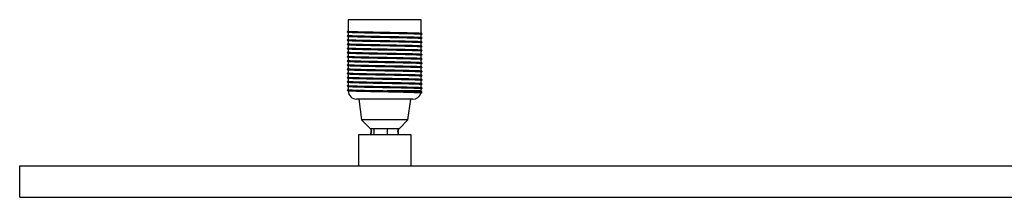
# Paper-space layout '_Normal a' of a CAD drawing. Header units: millimetres. Extents: x -650 to 350, y -8 to 78.
# Tile 1 of 3: x -650 to -178, y -8 to 78. Entities that reach past the tile are written whole.
import ezdxf

# ---------------------------------------------------------------- set-up
doc = ezdxf.new("R2010")
doc.units = ezdxf.units.MM

psp = doc.layouts.new('_Normal a')

# ---------------------------------------------------------------- linework, layer by layer
at = {"color": 7, "linetype": 'Continuous', "lineweight": 25}
for p, q in [((-492.5, 77.5), (-492.5, 72.02)), ((-457.5, 77.5), (-492.5, 77.5)), ((-457.5, 71.02), (-457.5, 77.5)), ((-492.99, 71.75), (-492.9, 71.7)), ((-492.5, 71.44), (-492.5, 70.02)), ((-457.01, 70.77), (-457.1, 70.82)), ((-492.99, 69.75), (-492.9, 69.7)), ((-492.99, 67.75), (-492.9, 67.7)), ((-492.5, 69.44), (-492.5, 68.02)), ((-492.5, 67.44), (-492.5, 66.02)), ((-457.5, 69.02), (-457.5, 70.44)), ((-457.5, 67.02), (-457.5, 68.44)), ((-457.5, 65.02), (-457.5, 66.44)), ((-457.01, 68.77), (-457.1, 68.82)), ((-457.01, 66.77), (-457.1, 66.82)), ((-457.02, 70.75), (-457.01, 70.75)), ((-457.02, 68.75), (-457.01, 68.75)), ((-457.02, 66.75), (-457.01, 66.75)), ((-492.99, 65.75), (-492.9, 65.7)), ((-492.99, 63.75), (-492.9, 63.7)), ((-492.99, 61.75), (-492.9, 61.7)), ((-492.5, 65.44), (-492.5, 64.02)), ((-492.5, 63.44), (-492.5, 62.02)), ((-492.5, 61.44), (-492.5, 60.02)), ((-457.5, 63.02), (-457.5, 64.44)), ((-457.5, 61.02), (-457.5, 62.44)), ((-457.01, 64.77), (-457.1, 64.82)), ((-457.01, 62.77), (-457.1, 62.82)), ((-457.02, 64.75), (-457.01, 64.75)), ((-457.02, 62.75), (-457.01, 62.75)), ((-492.99, 59.75), (-492.9, 59.7)), ((-492.99, 57.75), (-492.9, 57.7)), ((-492.5, 59.44), (-492.5, 58.02)), ((-492.5, 57.44), (-492.5, 56.02)), ((-457.5, 59.02), (-457.5, 60.44)), ((-457.5, 57.02), (-457.5, 58.44)), ((-457.01, 60.77), (-457.1, 60.82)), ((-457.01, 58.77), (-457.1, 58.82)), ((-457.01, 56.77), (-457.1, 56.82)), ((-457.02, 60.75), (-457.01, 60.75)), ((-457.02, 58.75), (-457.01, 58.75)), ((-457.02, 56.75), (-457.01, 56.75)), ((-492.99, 55.75), (-492.9, 55.7)), ((-492.99, 53.75), (-492.9, 53.7)), ((-492.5, 55.44), (-492.5, 54.02)), ((-492.5, 53.44), (-492.5, 52.02)), ((-457.5, 55.02), (-457.5, 56.44)), ((-457.5, 53.02), (-457.5, 54.44)), ((-457.5, 51.02), (-457.5, 52.44)), ((-457.01, 54.77), (-457.1, 54.82)), ((-457.01, 52.77), (-457.1, 52.82)), ((-457.02, 54.75), (-457.01, 54.75)), ((-457.02, 52.75), (-457.01, 52.75)), ((-492.99, 51.75), (-492.9, 51.7)), ((-492.99, 49.75), (-492.9, 49.7)), ((-492.99, 47.75), (-492.9, 47.7)), ((-492.5, 51.44), (-492.5, 50.02)), ((-492.5, 49.44), (-492.5, 48.02)), ((-492.5, 47.44), (-492.5, 46.02)), ((-457.5, 49.02), (-457.5, 50.44)), ((-457.5, 47.02), (-457.5, 48.44)), ((-457.01, 50.77), (-457.1, 50.82)), ((-457.01, 48.77), (-457.1, 48.82)), ((-457.02, 50.75), (-457.01, 50.75)), ((-457.02, 48.75), (-457.01, 48.75)), ((-492.99, 45.75), (-492.9, 45.7)), ((-492.99, 43.75), (-492.9, 43.7)), ((-492.5, 45.44), (-492.5, 44.02)), ((-457.5, 45.02), (-457.5, 46.44)), ((-457.5, 43.5), (-457.5, 44.44)), ((-457.01, 46.77), (-457.1, 46.82)), ((-457.01, 44.77), (-457.1, 44.82)), ((-457.02, 46.75), (-457.01, 46.75)), ((-457.02, 44.75), (-457.01, 44.75)), ((-457.02, 42.75), (-457.01, 42.75)), ((-461.5, 39.5), (-488.5, 39.5)), ((-487.5, 39.5), (-486.13, 29.5)), ((-463.87, 29.5), (-462.5, 39.5)), ((-486.13, 29.5), (-482, 25.5)), ((-463.87, 29.5), (-486.13, 29.5)), ((-468, 25.5), (-463.87, 29.5)), ((-487.5, 22.5), (-462.5, 22.5)), ((-487.5, 7.5), (-487.5, 22.5)), ((-462.5, 22.5), (-462.5, 7.5)), ((-650, -7.5), (-650, 7.5)), ((-650, 7.5), (350, 7.5)), ((-650, -7.5), (350, -7.5))]:
    psp.add_line(p, q, dxfattribs=at)
at = {"color": 8, "linetype": 'Continuous', "lineweight": 25}
psp.add_line((-457.5, 43.5), (-473.88, 43.5), dxfattribs=at)
at = {"color": 7, "linetype": 'Continuous', "lineweight": 25}
for centre, start, end in [((-488.5, 43.5), 180.7437, 270), ((-461.5, 43.5), 353.2119, 360), ((-461.5, 43.5), 270, 343.0364)]:
    psp.add_arc(centre, 4, start, end, dxfattribs=at)
for points, knots in [([(-492.5, 72.06), (-492.57, 72.02), (-492.73, 71.92), (-492.9, 71.83), (-492.99, 71.77)], [0, 0, 0, 0, 0.42866, 1, 1, 1, 1]), ([(-492.5, 72.02), (-492.57, 71.98), (-492.73, 71.89), (-492.9, 71.79), (-492.99, 71.74)], [0, 0, 0, 0, 0.42907, 1, 1, 1, 1]), ([(-492.99, 71.72), (-492.88, 71.65), (-492.64, 71.52), (-492.41, 71.39), (-492.3, 71.32)], [0, 0, 0, 0, 0.500006, 1, 1, 1, 1]), ([(-492.85, 71.72), (-492.83, 71.7), (-492.76, 71.66), (-491.26, 71.58), (-488.64, 71.5), (-485.04, 71.42), (-480.77, 71.33), (-476.1, 71.25), (-471.37, 71.17), (-466.87, 71.09), (-462.93, 71), (-459.79, 70.92), (-457.81, 70.84), (-456.91, 70.77), (-457.05, 70.74), (-457.07, 70.74)], [0, 0, 0, 0, 0.054852, 0.140299, 0.225163, 0.310027, 0.395475, 0.47985, 0.565415, 0.649954, 0.735168, 0.820381, 0.90492, 0.990485, 1, 1, 1, 1]), ([(-492.4, 72.02), (-492.37, 72), (-492.31, 71.95), (-490.81, 71.87), (-488.25, 71.79), (-484.76, 71.71), (-480.61, 71.62), (-476.06, 71.54), (-471.46, 71.45), (-467.09, 71.37), (-463.27, 71.29), (-460.21, 71.21), (-458.28, 71.12), (-457.41, 71.06), (-457.55, 71.03), (-457.57, 71.03)], [0, 0, 0, 0, 0.064501, 0.149111, 0.233143, 0.317174, 0.401784, 0.485332, 0.570057, 0.653767, 0.738145, 0.822522, 0.906232, 0.990958, 1, 1, 1, 1]), ([(-457.6, 70.44), (-457.57, 70.45), (-457.4, 70.48), (-458.27, 70.55), (-460.22, 70.63), (-463.27, 70.71), (-467.1, 70.8), (-471.47, 70.88), (-476.07, 70.96), (-480.62, 71.04), (-484.76, 71.13), (-488.26, 71.21), (-490.81, 71.3), (-492.26, 71.37), (-492.33, 71.42), (-492.36, 71.43)], [0, 0, 0, 0, 0.019241, 0.103998, 0.187739, 0.272147, 0.356555, 0.440296, 0.525053, 0.608631, 0.693272, 0.777335, 0.861397, 0.946038, 1, 1, 1, 1]), ([(-457.01, 70.74), (-457.1, 70.79), (-457.29, 70.9), (-457.48, 71.01), (-457.57, 71.06)], [0, 0, 0, 0, 0.500005, 1, 1, 1, 1]), ([(-492.5, 70.06), (-492.57, 70.02), (-492.73, 69.92), (-492.9, 69.83), (-492.99, 69.77)], [0, 0, 0, 0, 0.42866, 1, 1, 1, 1]), ([(-492.5, 70.02), (-492.57, 69.98), (-492.73, 69.89), (-492.9, 69.79), (-492.99, 69.74)], [0, 0, 0, 0, 0.42907, 1, 1, 1, 1]), ([(-492.99, 69.72), (-492.88, 69.65), (-492.64, 69.52), (-492.41, 69.39), (-492.3, 69.32)], [0, 0, 0, 0, 0.500006, 1, 1, 1, 1]), ([(-492.5, 68.06), (-492.57, 68.02), (-492.73, 67.92), (-492.9, 67.83), (-492.99, 67.77)], [0, 0, 0, 0, 0.42866, 1, 1, 1, 1]), ([(-492.5, 68.02), (-492.57, 67.98), (-492.73, 67.89), (-492.9, 67.79), (-492.99, 67.74)], [0, 0, 0, 0, 0.42907, 1, 1, 1, 1]), ([(-492.99, 67.72), (-492.88, 67.65), (-492.64, 67.52), (-492.41, 67.39), (-492.3, 67.32)], [0, 0, 0, 0, 0.500006, 1, 1, 1, 1]), ([(-492.85, 69.72), (-492.83, 69.7), (-492.76, 69.66), (-491.26, 69.58), (-488.64, 69.5), (-485.04, 69.42), (-480.77, 69.33), (-476.1, 69.25), (-471.37, 69.17), (-466.87, 69.09), (-462.93, 69), (-459.79, 68.92), (-457.81, 68.84), (-456.91, 68.77), (-457.05, 68.74), (-457.07, 68.74)], [0, 0, 0, 0, 0.054852, 0.140299, 0.225163, 0.310027, 0.395475, 0.47985, 0.565415, 0.649954, 0.735168, 0.820381, 0.90492, 0.990485, 1, 1, 1, 1]), ([(-492.85, 67.72), (-492.83, 67.7), (-492.76, 67.66), (-491.26, 67.58), (-488.64, 67.5), (-485.04, 67.42), (-480.77, 67.33), (-476.1, 67.25), (-471.37, 67.17), (-466.87, 67.09), (-462.93, 67), (-459.79, 66.92), (-457.81, 66.84), (-456.91, 66.77), (-457.05, 66.74), (-457.07, 66.74)], [0, 0, 0, 0, 0.054852, 0.140299, 0.225163, 0.310027, 0.395475, 0.47985, 0.565415, 0.649954, 0.735168, 0.820381, 0.90492, 0.990485, 1, 1, 1, 1]), ([(-492.4, 70.02), (-492.37, 70), (-492.31, 69.95), (-490.81, 69.87), (-488.25, 69.79), (-484.76, 69.71), (-480.61, 69.62), (-476.06, 69.54), (-471.46, 69.45), (-467.09, 69.37), (-463.27, 69.29), (-460.21, 69.21), (-458.28, 69.12), (-457.41, 69.06), (-457.55, 69.03), (-457.57, 69.03)], [0, 0, 0, 0, 0.064501, 0.149111, 0.233143, 0.317174, 0.401784, 0.485332, 0.570057, 0.653767, 0.738145, 0.822522, 0.906232, 0.990958, 1, 1, 1, 1]), ([(-492.4, 68.02), (-492.37, 68), (-492.31, 67.95), (-490.81, 67.87), (-488.25, 67.79), (-484.76, 67.71), (-480.61, 67.62), (-476.06, 67.54), (-471.46, 67.45), (-467.09, 67.37), (-463.27, 67.29), (-460.21, 67.21), (-458.28, 67.12), (-457.41, 67.06), (-457.55, 67.03), (-457.57, 67.03)], [0, 0, 0, 0, 0.0645014, 0.1491107, 0.2331425, 0.3171743, 0.4017837, 0.4853317, 0.5700575, 0.6537672, 0.7381446, 0.822522, 0.9062317, 0.9909575, 1, 1, 1, 1]), ([(-457.6, 68.44), (-457.57, 68.45), (-457.4, 68.48), (-458.27, 68.55), (-460.22, 68.63), (-463.27, 68.71), (-467.1, 68.8), (-471.47, 68.88), (-476.07, 68.96), (-480.62, 69.04), (-484.76, 69.13), (-488.26, 69.21), (-490.81, 69.3), (-492.26, 69.37), (-492.33, 69.42), (-492.36, 69.43)], [0, 0, 0, 0, 0.019241, 0.103998, 0.187739, 0.272147, 0.356555, 0.440296, 0.525053, 0.608631, 0.693272, 0.777335, 0.861397, 0.946038, 1, 1, 1, 1]), ([(-457.6, 66.44), (-457.57, 66.45), (-457.4, 66.48), (-458.27, 66.55), (-460.22, 66.63), (-463.27, 66.71), (-467.1, 66.8), (-471.47, 66.88), (-476.07, 66.96), (-480.62, 67.04), (-484.76, 67.13), (-488.26, 67.21), (-490.81, 67.3), (-492.26, 67.37), (-492.33, 67.42), (-492.36, 67.43)], [0, 0, 0, 0, 0.019241, 0.103998, 0.187739, 0.272147, 0.356555, 0.440296, 0.525053, 0.608631, 0.693272, 0.777335, 0.861397, 0.946038, 1, 1, 1, 1]), ([(-457.01, 68.74), (-457.1, 68.79), (-457.29, 68.9), (-457.48, 69.01), (-457.57, 69.06)], [0, 0, 0, 0, 0.500005, 1, 1, 1, 1]), ([(-457.01, 66.74), (-457.1, 66.79), (-457.29, 66.9), (-457.48, 67.01), (-457.57, 67.06)], [0, 0, 0, 0, 0.500005, 1, 1, 1, 1]), ([(-457.5, 70.44), (-457.45, 70.47), (-457.29, 70.56), (-457.12, 70.65), (-457.01, 70.72)], [0, 0, 0, 0, 0.29314, 1, 1, 1, 1]), ([(-457.5, 68.44), (-457.45, 68.47), (-457.29, 68.56), (-457.12, 68.65), (-457.01, 68.72)], [0, 0, 0, 0, 0.29314, 1, 1, 1, 1]), ([(-457.5, 66.44), (-457.45, 66.47), (-457.29, 66.56), (-457.12, 66.65), (-457.01, 66.72)], [0, 0, 0, 0, 0.29314, 1, 1, 1, 1]), ([(-492.5, 66.06), (-492.57, 66.02), (-492.73, 65.92), (-492.9, 65.83), (-492.99, 65.77)], [0, 0, 0, 0, 0.42866, 1, 1, 1, 1]), ([(-492.5, 66.02), (-492.57, 65.98), (-492.73, 65.89), (-492.9, 65.79), (-492.99, 65.74)], [0, 0, 0, 0, 0.42907, 1, 1, 1, 1]), ([(-492.99, 65.72), (-492.88, 65.65), (-492.64, 65.52), (-492.41, 65.39), (-492.3, 65.32)], [0, 0, 0, 0, 0.500006, 1, 1, 1, 1]), ([(-492.5, 64.06), (-492.57, 64.02), (-492.73, 63.92), (-492.9, 63.83), (-492.99, 63.77)], [0, 0, 0, 0, 0.42866, 1, 1, 1, 1]), ([(-492.5, 64.02), (-492.57, 63.98), (-492.73, 63.89), (-492.9, 63.79), (-492.99, 63.74)], [0, 0, 0, 0, 0.42907, 1, 1, 1, 1]), ([(-492.99, 63.72), (-492.88, 63.65), (-492.64, 63.52), (-492.41, 63.39), (-492.3, 63.32)], [0, 0, 0, 0, 0.500006, 1, 1, 1, 1]), ([(-492.5, 62.06), (-492.57, 62.02), (-492.73, 61.92), (-492.9, 61.83), (-492.99, 61.77)], [0, 0, 0, 0, 0.42866, 1, 1, 1, 1]), ([(-492.5, 62.02), (-492.57, 61.98), (-492.73, 61.89), (-492.9, 61.79), (-492.99, 61.74)], [0, 0, 0, 0, 0.42907, 1, 1, 1, 1]), ([(-492.99, 61.72), (-492.88, 61.65), (-492.64, 61.52), (-492.41, 61.39), (-492.3, 61.32)], [0, 0, 0, 0, 0.500006, 1, 1, 1, 1]), ([(-492.85, 65.72), (-492.83, 65.7), (-492.76, 65.66), (-491.26, 65.58), (-488.64, 65.5), (-485.04, 65.42), (-480.77, 65.33), (-476.1, 65.25), (-471.37, 65.17), (-466.87, 65.09), (-462.93, 65), (-459.79, 64.92), (-457.81, 64.84), (-456.91, 64.77), (-457.05, 64.74), (-457.07, 64.74)], [0, 0, 0, 0, 0.0548517, 0.1402991, 0.2251633, 0.3100274, 0.3954748, 0.4798504, 0.5654154, 0.6499544, 0.7351675, 0.8203807, 0.9049196, 0.9904846, 1, 1, 1, 1]), ([(-492.85, 63.72), (-492.83, 63.7), (-492.76, 63.66), (-491.26, 63.58), (-488.64, 63.5), (-485.04, 63.42), (-480.77, 63.33), (-476.1, 63.25), (-471.37, 63.17), (-466.87, 63.09), (-462.93, 63), (-459.79, 62.92), (-457.81, 62.84), (-456.91, 62.77), (-457.05, 62.74), (-457.07, 62.74)], [0, 0, 0, 0, 0.054852, 0.140299, 0.225163, 0.310027, 0.395475, 0.47985, 0.565415, 0.649954, 0.735168, 0.820381, 0.90492, 0.990485, 1, 1, 1, 1]), ([(-492.85, 61.72), (-492.83, 61.7), (-492.76, 61.66), (-491.26, 61.58), (-488.64, 61.5), (-485.04, 61.42), (-480.77, 61.33), (-476.1, 61.25), (-471.37, 61.17), (-466.87, 61.09), (-462.93, 61), (-459.79, 60.92), (-457.81, 60.84), (-456.91, 60.77), (-457.05, 60.74), (-457.07, 60.74)], [0, 0, 0, 0, 0.0548517, 0.1402991, 0.2251633, 0.3100274, 0.3954748, 0.4798504, 0.5654154, 0.6499544, 0.7351675, 0.8203807, 0.9049196, 0.9904846, 1, 1, 1, 1]), ([(-492.4, 66.02), (-492.37, 66), (-492.31, 65.95), (-490.81, 65.87), (-488.25, 65.79), (-484.76, 65.71), (-480.61, 65.62), (-476.06, 65.54), (-471.46, 65.45), (-467.09, 65.37), (-463.27, 65.29), (-460.21, 65.21), (-458.28, 65.12), (-457.41, 65.06), (-457.55, 65.03), (-457.57, 65.03)], [0, 0, 0, 0, 0.064501, 0.149111, 0.233143, 0.317174, 0.401784, 0.485332, 0.570057, 0.653767, 0.738145, 0.822522, 0.906232, 0.990958, 1, 1, 1, 1]), ([(-492.4, 64.02), (-492.37, 64), (-492.31, 63.95), (-490.81, 63.87), (-488.25, 63.79), (-484.76, 63.71), (-480.61, 63.62), (-476.06, 63.54), (-471.46, 63.45), (-467.09, 63.37), (-463.27, 63.29), (-460.21, 63.21), (-458.28, 63.12), (-457.41, 63.06), (-457.55, 63.03), (-457.57, 63.03)], [0, 0, 0, 0, 0.064501, 0.149111, 0.233143, 0.317174, 0.401784, 0.485332, 0.570057, 0.653767, 0.738145, 0.822522, 0.906232, 0.990958, 1, 1, 1, 1]), ([(-492.4, 62.02), (-492.37, 62), (-492.31, 61.95), (-490.81, 61.87), (-488.25, 61.79), (-484.76, 61.71), (-480.61, 61.62), (-476.06, 61.54), (-471.46, 61.45), (-467.09, 61.37), (-463.27, 61.29), (-460.21, 61.21), (-458.28, 61.12), (-457.41, 61.06), (-457.55, 61.03), (-457.57, 61.03)], [0, 0, 0, 0, 0.064501, 0.149111, 0.233143, 0.317174, 0.401784, 0.485332, 0.570057, 0.653767, 0.738145, 0.822522, 0.906232, 0.990958, 1, 1, 1, 1]), ([(-457.6, 64.44), (-457.57, 64.45), (-457.4, 64.48), (-458.27, 64.55), (-460.22, 64.63), (-463.27, 64.71), (-467.1, 64.8), (-471.47, 64.88), (-476.07, 64.96), (-480.62, 65.04), (-484.76, 65.13), (-488.26, 65.21), (-490.81, 65.3), (-492.26, 65.37), (-492.33, 65.42), (-492.36, 65.43)], [0, 0, 0, 0, 0.019241, 0.103998, 0.187739, 0.272147, 0.356555, 0.440296, 0.525053, 0.608631, 0.693272, 0.777335, 0.861397, 0.946038, 1, 1, 1, 1]), ([(-457.6, 62.44), (-457.57, 62.45), (-457.4, 62.48), (-458.27, 62.55), (-460.22, 62.63), (-463.27, 62.71), (-467.1, 62.8), (-471.47, 62.88), (-476.07, 62.96), (-480.62, 63.04), (-484.76, 63.13), (-488.26, 63.21), (-490.81, 63.3), (-492.26, 63.37), (-492.33, 63.42), (-492.36, 63.43)], [0, 0, 0, 0, 0.019241, 0.103998, 0.187739, 0.272147, 0.356555, 0.440296, 0.525053, 0.608631, 0.693272, 0.777335, 0.861397, 0.946038, 1, 1, 1, 1]), ([(-457.6, 60.44), (-457.57, 60.45), (-457.4, 60.48), (-458.27, 60.55), (-460.22, 60.63), (-463.27, 60.71), (-467.1, 60.8), (-471.47, 60.88), (-476.07, 60.96), (-480.62, 61.04), (-484.76, 61.13), (-488.26, 61.21), (-490.81, 61.3), (-492.26, 61.37), (-492.33, 61.42), (-492.36, 61.43)], [0, 0, 0, 0, 0.019241, 0.103998, 0.187739, 0.272147, 0.356555, 0.440296, 0.525053, 0.608631, 0.693272, 0.777335, 0.861397, 0.946038, 1, 1, 1, 1]), ([(-457.01, 64.74), (-457.1, 64.79), (-457.29, 64.9), (-457.48, 65.01), (-457.57, 65.06)], [0, 0, 0, 0, 0.500005, 1, 1, 1, 1]), ([(-457.01, 62.74), (-457.1, 62.79), (-457.29, 62.9), (-457.48, 63.01), (-457.57, 63.06)], [0, 0, 0, 0, 0.500005, 1, 1, 1, 1]), ([(-457.5, 64.44), (-457.45, 64.47), (-457.29, 64.56), (-457.12, 64.65), (-457.01, 64.72)], [0, 0, 0, 0, 0.29314, 1, 1, 1, 1]), ([(-457.5, 62.44), (-457.45, 62.47), (-457.29, 62.56), (-457.12, 62.65), (-457.01, 62.72)], [0, 0, 0, 0, 0.29314, 1, 1, 1, 1]), ([(-492.5, 60.06), (-492.57, 60.02), (-492.73, 59.92), (-492.9, 59.83), (-492.99, 59.77)], [0, 0, 0, 0, 0.42866, 1, 1, 1, 1]), ([(-492.5, 60.02), (-492.57, 59.98), (-492.73, 59.89), (-492.9, 59.79), (-492.99, 59.74)], [0, 0, 0, 0, 0.42907, 1, 1, 1, 1]), ([(-492.99, 59.72), (-492.88, 59.65), (-492.64, 59.52), (-492.41, 59.39), (-492.3, 59.32)], [0, 0, 0, 0, 0.500006, 1, 1, 1, 1]), ([(-492.5, 58.06), (-492.57, 58.02), (-492.73, 57.92), (-492.9, 57.83), (-492.99, 57.77)], [0, 0, 0, 0, 0.42866, 1, 1, 1, 1]), ([(-492.5, 58.02), (-492.57, 57.98), (-492.73, 57.89), (-492.9, 57.79), (-492.99, 57.74)], [0, 0, 0, 0, 0.42907, 1, 1, 1, 1]), ([(-492.99, 57.72), (-492.88, 57.65), (-492.64, 57.52), (-492.41, 57.39), (-492.3, 57.32)], [0, 0, 0, 0, 0.500006, 1, 1, 1, 1]), ([(-492.85, 59.72), (-492.83, 59.7), (-492.76, 59.66), (-491.26, 59.58), (-488.64, 59.5), (-485.04, 59.42), (-480.77, 59.33), (-476.1, 59.25), (-471.37, 59.17), (-466.87, 59.09), (-462.93, 59), (-459.79, 58.92), (-457.81, 58.84), (-456.91, 58.77), (-457.05, 58.74), (-457.07, 58.74)], [0, 0, 0, 0, 0.0548517, 0.1402991, 0.2251633, 0.3100274, 0.3954748, 0.4798504, 0.5654154, 0.6499544, 0.7351675, 0.8203807, 0.9049196, 0.9904846, 1, 1, 1, 1]), ([(-492.85, 57.72), (-492.83, 57.7), (-492.76, 57.66), (-491.26, 57.58), (-488.64, 57.5), (-485.04, 57.42), (-480.77, 57.33), (-476.1, 57.25), (-471.37, 57.17), (-466.87, 57.09), (-462.93, 57), (-459.79, 56.92), (-457.81, 56.84), (-456.91, 56.77), (-457.05, 56.74), (-457.07, 56.74)], [0, 0, 0, 0, 0.054852, 0.140299, 0.225163, 0.310027, 0.395475, 0.47985, 0.565415, 0.649954, 0.735168, 0.820381, 0.90492, 0.990485, 1, 1, 1, 1]), ([(-492.4, 60.02), (-492.37, 60), (-492.31, 59.95), (-490.81, 59.87), (-488.25, 59.79), (-484.76, 59.71), (-480.61, 59.62), (-476.06, 59.54), (-471.46, 59.45), (-467.09, 59.37), (-463.27, 59.29), (-460.21, 59.21), (-458.28, 59.12), (-457.41, 59.06), (-457.55, 59.03), (-457.57, 59.03)], [0, 0, 0, 0, 0.064501, 0.149111, 0.233143, 0.317174, 0.401784, 0.485332, 0.570057, 0.653767, 0.738145, 0.822522, 0.906232, 0.990958, 1, 1, 1, 1]), ([(-492.4, 58.02), (-492.37, 58), (-492.31, 57.95), (-490.81, 57.87), (-488.25, 57.79), (-484.76, 57.71), (-480.61, 57.62), (-476.06, 57.54), (-471.46, 57.45), (-467.09, 57.37), (-463.27, 57.29), (-460.21, 57.21), (-458.28, 57.12), (-457.41, 57.06), (-457.55, 57.03), (-457.57, 57.03)], [0, 0, 0, 0, 0.064501, 0.149111, 0.233143, 0.317174, 0.401784, 0.485332, 0.570057, 0.653767, 0.738145, 0.822522, 0.906232, 0.990958, 1, 1, 1, 1]), ([(-457.6, 58.44), (-457.57, 58.45), (-457.4, 58.48), (-458.27, 58.55), (-460.22, 58.63), (-463.27, 58.71), (-467.1, 58.8), (-471.47, 58.88), (-476.07, 58.96), (-480.62, 59.04), (-484.76, 59.13), (-488.26, 59.21), (-490.81, 59.3), (-492.26, 59.37), (-492.33, 59.42), (-492.36, 59.43)], [0, 0, 0, 0, 0.019241, 0.103998, 0.187739, 0.272147, 0.356555, 0.440296, 0.525053, 0.608631, 0.693272, 0.777335, 0.861397, 0.946038, 1, 1, 1, 1]), ([(-457.6, 56.44), (-457.57, 56.45), (-457.4, 56.48), (-458.27, 56.55), (-460.22, 56.63), (-463.27, 56.71), (-467.1, 56.8), (-471.47, 56.88), (-476.07, 56.96), (-480.62, 57.04), (-484.76, 57.13), (-488.26, 57.21), (-490.81, 57.3), (-492.26, 57.37), (-492.33, 57.42), (-492.36, 57.43)], [0, 0, 0, 0, 0.019241, 0.103998, 0.187739, 0.272147, 0.356555, 0.440296, 0.525053, 0.608631, 0.693272, 0.777335, 0.861397, 0.946038, 1, 1, 1, 1]), ([(-457.01, 60.74), (-457.1, 60.79), (-457.29, 60.9), (-457.48, 61.01), (-457.57, 61.06)], [0, 0, 0, 0, 0.500005, 1, 1, 1, 1]), ([(-457.01, 58.74), (-457.1, 58.79), (-457.29, 58.9), (-457.48, 59.01), (-457.57, 59.06)], [0, 0, 0, 0, 0.500005, 1, 1, 1, 1]), ([(-457.01, 56.74), (-457.1, 56.79), (-457.29, 56.9), (-457.48, 57.01), (-457.57, 57.06)], [0, 0, 0, 0, 0.500005, 1, 1, 1, 1]), ([(-457.5, 60.44), (-457.45, 60.47), (-457.29, 60.56), (-457.12, 60.65), (-457.01, 60.72)], [0, 0, 0, 0, 0.29314, 1, 1, 1, 1]), ([(-457.5, 58.44), (-457.45, 58.47), (-457.29, 58.56), (-457.12, 58.65), (-457.01, 58.72)], [0, 0, 0, 0, 0.29314, 1, 1, 1, 1]), ([(-457.5, 56.44), (-457.45, 56.47), (-457.29, 56.56), (-457.12, 56.65), (-457.01, 56.72)], [0, 0, 0, 0, 0.29314, 1, 1, 1, 1]), ([(-492.5, 56.06), (-492.57, 56.02), (-492.73, 55.92), (-492.9, 55.83), (-492.99, 55.77)], [0, 0, 0, 0, 0.42866, 1, 1, 1, 1]), ([(-492.5, 56.02), (-492.57, 55.98), (-492.73, 55.89), (-492.9, 55.79), (-492.99, 55.74)], [0, 0, 0, 0, 0.42907, 1, 1, 1, 1]), ([(-492.99, 55.72), (-492.88, 55.65), (-492.64, 55.52), (-492.41, 55.39), (-492.3, 55.32)], [0, 0, 0, 0, 0.5000063, 1, 1, 1, 1]), ([(-492.5, 54.06), (-492.57, 54.02), (-492.73, 53.92), (-492.9, 53.83), (-492.99, 53.77)], [0, 0, 0, 0, 0.42866, 1, 1, 1, 1]), ([(-492.5, 54.02), (-492.57, 53.98), (-492.73, 53.89), (-492.9, 53.79), (-492.99, 53.74)], [0, 0, 0, 0, 0.42907, 1, 1, 1, 1]), ([(-492.99, 53.72), (-492.88, 53.65), (-492.64, 53.52), (-492.41, 53.39), (-492.3, 53.32)], [0, 0, 0, 0, 0.5000063, 1, 1, 1, 1]), ([(-492.5, 52.06), (-492.57, 52.02), (-492.73, 51.92), (-492.9, 51.83), (-492.99, 51.77)], [0, 0, 0, 0, 0.42866, 1, 1, 1, 1]), ([(-492.5, 52.02), (-492.57, 51.98), (-492.73, 51.89), (-492.9, 51.79), (-492.99, 51.74)], [0, 0, 0, 0, 0.42907, 1, 1, 1, 1]), ([(-492.85, 55.72), (-492.83, 55.7), (-492.76, 55.66), (-491.26, 55.58), (-488.64, 55.5), (-485.04, 55.42), (-480.77, 55.33), (-476.1, 55.25), (-471.37, 55.17), (-466.87, 55.09), (-462.93, 55), (-459.79, 54.92), (-457.81, 54.84), (-456.91, 54.77), (-457.05, 54.74), (-457.07, 54.74)], [0, 0, 0, 0, 0.054852, 0.140299, 0.225163, 0.310027, 0.395475, 0.47985, 0.565415, 0.649954, 0.735168, 0.820381, 0.90492, 0.990485, 1, 1, 1, 1]), ([(-492.85, 53.72), (-492.83, 53.7), (-492.76, 53.66), (-491.26, 53.58), (-488.64, 53.5), (-485.04, 53.42), (-480.77, 53.33), (-476.1, 53.25), (-471.37, 53.17), (-466.87, 53.09), (-462.93, 53), (-459.79, 52.92), (-457.81, 52.84), (-456.91, 52.77), (-457.05, 52.74), (-457.07, 52.74)], [0, 0, 0, 0, 0.054852, 0.140299, 0.225163, 0.310027, 0.395475, 0.47985, 0.565415, 0.649954, 0.735168, 0.820381, 0.90492, 0.990485, 1, 1, 1, 1]), ([(-492.4, 56.02), (-492.37, 56), (-492.31, 55.95), (-490.81, 55.87), (-488.25, 55.79), (-484.76, 55.71), (-480.61, 55.62), (-476.06, 55.54), (-471.46, 55.45), (-467.09, 55.37), (-463.27, 55.29), (-460.21, 55.21), (-458.28, 55.12), (-457.41, 55.06), (-457.55, 55.03), (-457.57, 55.03)], [0, 0, 0, 0, 0.064501, 0.149111, 0.233143, 0.317174, 0.401784, 0.485332, 0.570057, 0.653767, 0.738145, 0.822522, 0.906232, 0.990958, 1, 1, 1, 1]), ([(-492.4, 54.02), (-492.37, 54), (-492.31, 53.95), (-490.81, 53.87), (-488.25, 53.79), (-484.76, 53.71), (-480.61, 53.62), (-476.06, 53.54), (-471.46, 53.45), (-467.09, 53.37), (-463.27, 53.29), (-460.21, 53.21), (-458.28, 53.12), (-457.41, 53.06), (-457.55, 53.03), (-457.57, 53.03)], [0, 0, 0, 0, 0.064501, 0.149111, 0.233143, 0.317174, 0.401784, 0.485332, 0.570057, 0.653767, 0.738145, 0.822522, 0.906232, 0.990958, 1, 1, 1, 1]), ([(-492.4, 52.02), (-492.37, 52), (-492.31, 51.95), (-490.81, 51.87), (-488.25, 51.79), (-484.76, 51.71), (-480.61, 51.62), (-476.06, 51.54), (-471.46, 51.45), (-467.09, 51.37), (-463.27, 51.29), (-460.21, 51.21), (-458.28, 51.12), (-457.41, 51.06), (-457.55, 51.03), (-457.57, 51.03)], [0, 0, 0, 0, 0.064501, 0.149111, 0.233143, 0.317174, 0.401784, 0.485332, 0.570057, 0.653767, 0.738145, 0.822522, 0.906232, 0.990958, 1, 1, 1, 1]), ([(-457.6, 54.44), (-457.57, 54.45), (-457.4, 54.48), (-458.27, 54.55), (-460.22, 54.63), (-463.27, 54.71), (-467.1, 54.8), (-471.47, 54.88), (-476.07, 54.96), (-480.62, 55.04), (-484.76, 55.13), (-488.26, 55.21), (-490.81, 55.3), (-492.26, 55.37), (-492.33, 55.42), (-492.36, 55.43)], [0, 0, 0, 0, 0.019241, 0.103998, 0.187739, 0.272147, 0.356555, 0.440296, 0.525053, 0.608631, 0.693272, 0.777335, 0.861397, 0.946038, 1, 1, 1, 1]), ([(-457.6, 52.44), (-457.57, 52.45), (-457.4, 52.48), (-458.27, 52.55), (-460.22, 52.63), (-463.27, 52.71), (-467.1, 52.8), (-471.47, 52.88), (-476.07, 52.96), (-480.62, 53.04), (-484.76, 53.13), (-488.26, 53.21), (-490.81, 53.3), (-492.26, 53.37), (-492.33, 53.42), (-492.36, 53.43)], [0, 0, 0, 0, 0.019241, 0.103998, 0.187739, 0.272147, 0.356555, 0.440296, 0.525053, 0.608631, 0.693272, 0.777335, 0.861397, 0.946038, 1, 1, 1, 1]), ([(-457.01, 54.74), (-457.1, 54.79), (-457.29, 54.9), (-457.48, 55.01), (-457.57, 55.06)], [0, 0, 0, 0, 0.500005, 1, 1, 1, 1]), ([(-457.01, 52.74), (-457.1, 52.79), (-457.29, 52.9), (-457.48, 53.01), (-457.57, 53.06)], [0, 0, 0, 0, 0.500005, 1, 1, 1, 1]), ([(-457.5, 54.44), (-457.45, 54.47), (-457.29, 54.56), (-457.12, 54.65), (-457.01, 54.72)], [0, 0, 0, 0, 0.29314, 1, 1, 1, 1]), ([(-457.5, 52.44), (-457.45, 52.47), (-457.29, 52.56), (-457.12, 52.65), (-457.01, 52.72)], [0, 0, 0, 0, 0.29314, 1, 1, 1, 1]), ([(-492.99, 51.72), (-492.88, 51.65), (-492.64, 51.52), (-492.41, 51.39), (-492.3, 51.32)], [0, 0, 0, 0, 0.5000063, 1, 1, 1, 1]), ([(-492.5, 50.06), (-492.57, 50.02), (-492.73, 49.92), (-492.9, 49.83), (-492.99, 49.77)], [0, 0, 0, 0, 0.42866, 1, 1, 1, 1]), ([(-492.5, 50.02), (-492.57, 49.98), (-492.73, 49.89), (-492.9, 49.79), (-492.99, 49.74)], [0, 0, 0, 0, 0.42907, 1, 1, 1, 1]), ([(-492.99, 49.72), (-492.88, 49.65), (-492.64, 49.52), (-492.41, 49.39), (-492.3, 49.32)], [0, 0, 0, 0, 0.5000063, 1, 1, 1, 1]), ([(-492.5, 48.06), (-492.57, 48.02), (-492.73, 47.92), (-492.9, 47.83), (-492.99, 47.77)], [0, 0, 0, 0, 0.42866, 1, 1, 1, 1]), ([(-492.5, 48.02), (-492.57, 47.98), (-492.73, 47.89), (-492.9, 47.79), (-492.99, 47.74)], [0, 0, 0, 0, 0.42907, 1, 1, 1, 1]), ([(-492.99, 47.72), (-492.88, 47.65), (-492.64, 47.52), (-492.41, 47.39), (-492.3, 47.32)], [0, 0, 0, 0, 0.500006, 1, 1, 1, 1]), ([(-492.85, 51.72), (-492.83, 51.7), (-492.76, 51.66), (-491.26, 51.58), (-488.64, 51.5), (-485.04, 51.42), (-480.77, 51.33), (-476.1, 51.25), (-471.37, 51.17), (-466.87, 51.09), (-462.93, 51), (-459.79, 50.92), (-457.81, 50.84), (-456.91, 50.77), (-457.05, 50.74), (-457.07, 50.74)], [0, 0, 0, 0, 0.054852, 0.140299, 0.225163, 0.310027, 0.395475, 0.47985, 0.565415, 0.649954, 0.735168, 0.820381, 0.90492, 0.990485, 1, 1, 1, 1]), ([(-492.85, 49.72), (-492.83, 49.7), (-492.76, 49.66), (-491.26, 49.58), (-488.64, 49.5), (-485.04, 49.42), (-480.77, 49.33), (-476.1, 49.25), (-471.37, 49.17), (-466.87, 49.09), (-462.93, 49), (-459.79, 48.92), (-457.81, 48.84), (-456.91, 48.77), (-457.05, 48.74), (-457.07, 48.74)], [0, 0, 0, 0, 0.054852, 0.140299, 0.225163, 0.310027, 0.395475, 0.47985, 0.565415, 0.649954, 0.735168, 0.820381, 0.90492, 0.990485, 1, 1, 1, 1]), ([(-492.85, 47.72), (-492.83, 47.7), (-492.76, 47.66), (-491.26, 47.58), (-488.64, 47.5), (-485.04, 47.42), (-480.77, 47.33), (-476.1, 47.25), (-471.37, 47.17), (-466.87, 47.09), (-462.93, 47), (-459.79, 46.92), (-457.81, 46.84), (-456.91, 46.77), (-457.05, 46.74), (-457.07, 46.74)], [0, 0, 0, 0, 0.054852, 0.140299, 0.225163, 0.310027, 0.395475, 0.47985, 0.565415, 0.649954, 0.735168, 0.820381, 0.90492, 0.990485, 1, 1, 1, 1]), ([(-492.4, 50.02), (-492.37, 50), (-492.31, 49.95), (-490.81, 49.87), (-488.25, 49.79), (-484.76, 49.71), (-480.61, 49.62), (-476.06, 49.54), (-471.46, 49.45), (-467.09, 49.37), (-463.27, 49.29), (-460.21, 49.21), (-458.28, 49.12), (-457.41, 49.06), (-457.55, 49.03), (-457.57, 49.03)], [0, 0, 0, 0, 0.064501, 0.149111, 0.233143, 0.317174, 0.401784, 0.485332, 0.570057, 0.653767, 0.738145, 0.822522, 0.906232, 0.990958, 1, 1, 1, 1]), ([(-492.4, 48.02), (-492.37, 48), (-492.31, 47.95), (-490.81, 47.87), (-488.25, 47.79), (-484.76, 47.71), (-480.61, 47.62), (-476.06, 47.54), (-471.46, 47.45), (-467.09, 47.37), (-463.27, 47.29), (-460.21, 47.21), (-458.28, 47.12), (-457.41, 47.06), (-457.55, 47.03), (-457.57, 47.03)], [0, 0, 0, 0, 0.064501, 0.149111, 0.233143, 0.317174, 0.401784, 0.485332, 0.570057, 0.653767, 0.738145, 0.822522, 0.906232, 0.990958, 1, 1, 1, 1]), ([(-457.6, 50.44), (-457.57, 50.45), (-457.4, 50.48), (-458.27, 50.55), (-460.22, 50.63), (-463.27, 50.71), (-467.1, 50.8), (-471.47, 50.88), (-476.07, 50.96), (-480.62, 51.04), (-484.76, 51.13), (-488.26, 51.21), (-490.81, 51.3), (-492.26, 51.37), (-492.33, 51.42), (-492.36, 51.43)], [0, 0, 0, 0, 0.019241, 0.103998, 0.187739, 0.272147, 0.356555, 0.440296, 0.525053, 0.608631, 0.693272, 0.777335, 0.861397, 0.946038, 1, 1, 1, 1]), ([(-457.6, 48.44), (-457.57, 48.45), (-457.4, 48.48), (-458.27, 48.55), (-460.22, 48.63), (-463.27, 48.71), (-467.1, 48.8), (-471.47, 48.88), (-476.07, 48.96), (-480.62, 49.04), (-484.76, 49.13), (-488.26, 49.21), (-490.81, 49.3), (-492.26, 49.37), (-492.33, 49.42), (-492.36, 49.43)], [0, 0, 0, 0, 0.019241, 0.103998, 0.187739, 0.272147, 0.356555, 0.440296, 0.525053, 0.608631, 0.693272, 0.777335, 0.861397, 0.946038, 1, 1, 1, 1]), ([(-457.6, 46.44), (-457.57, 46.45), (-457.4, 46.48), (-458.27, 46.55), (-460.22, 46.63), (-463.27, 46.71), (-467.1, 46.8), (-471.47, 46.88), (-476.07, 46.96), (-480.62, 47.04), (-484.76, 47.13), (-488.26, 47.21), (-490.81, 47.3), (-492.26, 47.37), (-492.33, 47.42), (-492.36, 47.43)], [0, 0, 0, 0, 0.019241, 0.103998, 0.187739, 0.272147, 0.356555, 0.440296, 0.525053, 0.608631, 0.693272, 0.777335, 0.861397, 0.946038, 1, 1, 1, 1]), ([(-457.01, 50.74), (-457.1, 50.79), (-457.29, 50.9), (-457.48, 51.01), (-457.57, 51.06)], [0, 0, 0, 0, 0.500005, 1, 1, 1, 1]), ([(-457.01, 48.74), (-457.1, 48.79), (-457.29, 48.9), (-457.48, 49.01), (-457.57, 49.06)], [0, 0, 0, 0, 0.500005, 1, 1, 1, 1]), ([(-457.5, 50.44), (-457.45, 50.47), (-457.29, 50.56), (-457.12, 50.65), (-457.01, 50.72)], [0, 0, 0, 0, 0.29314, 1, 1, 1, 1]), ([(-457.5, 48.44), (-457.45, 48.47), (-457.29, 48.56), (-457.12, 48.65), (-457.01, 48.72)], [0, 0, 0, 0, 0.29314, 1, 1, 1, 1]), ([(-492.97, 43.75), (-492.98, 43.75), (-493.04, 43.74), (-492.86, 43.73), (-492.7, 43.72)], [0, 0, 0, 0, 0.0845, 1, 1, 1, 1]), ([(-492.5, 46.06), (-492.57, 46.02), (-492.73, 45.92), (-492.9, 45.83), (-492.99, 45.77)], [0, 0, 0, 0, 0.42866, 1, 1, 1, 1]), ([(-492.5, 46.02), (-492.57, 45.98), (-492.73, 45.89), (-492.9, 45.79), (-492.99, 45.74)], [0, 0, 0, 0, 0.42907, 1, 1, 1, 1]), ([(-492.99, 45.72), (-492.88, 45.65), (-492.64, 45.52), (-492.41, 45.39), (-492.3, 45.32)], [0, 0, 0, 0, 0.5000063, 1, 1, 1, 1]), ([(-492.5, 44.06), (-492.57, 44.02), (-492.73, 43.92), (-492.9, 43.83), (-492.99, 43.77)], [0, 0, 0, 0, 0.42866, 1, 1, 1, 1]), ([(-492.5, 44.02), (-492.57, 43.98), (-492.73, 43.89), (-492.9, 43.79), (-492.99, 43.74)], [0, 0, 0, 0, 0.4290699, 1, 1, 1, 1]), ([(-492.99, 43.72), (-492.88, 43.65), (-492.71, 43.56), (-492.54, 43.46), (-492.49, 43.43)], [0, 0, 0, 0, 0.693542, 1, 1, 1, 1]), ([(-492.85, 45.72), (-492.83, 45.7), (-492.76, 45.66), (-491.26, 45.58), (-488.64, 45.5), (-485.04, 45.42), (-480.77, 45.33), (-476.1, 45.25), (-471.37, 45.17), (-466.87, 45.09), (-462.93, 45), (-459.79, 44.92), (-457.81, 44.84), (-456.91, 44.77), (-457.05, 44.74), (-457.07, 44.74)], [0, 0, 0, 0, 0.054852, 0.140299, 0.225163, 0.310027, 0.395475, 0.47985, 0.565415, 0.649954, 0.735168, 0.820381, 0.90492, 0.990485, 1, 1, 1, 1]), ([(-492.85, 43.72), (-492.83, 43.7), (-492.76, 43.66), (-491.26, 43.58), (-488.64, 43.5), (-485.04, 43.42), (-480.77, 43.33), (-476.1, 43.25), (-471.37, 43.17), (-466.87, 43.09), (-462.93, 43), (-459.79, 42.92), (-457.81, 42.84), (-456.91, 42.77), (-457.05, 42.74), (-457.07, 42.74)], [0, 0, 0, 0, 0.054852, 0.140299, 0.225163, 0.310027, 0.395475, 0.47985, 0.565415, 0.649954, 0.735168, 0.820381, 0.90492, 0.990485, 1, 1, 1, 1]), ([(-457.73, 42.34), (-457.71, 42.35), (-457.65, 42.38), (-458.05, 42.43), (-458.92, 42.5), (-460.28, 42.56), (-462.04, 42.62), (-464.18, 42.68), (-466.72, 42.75), (-469.53, 42.81), (-472.51, 42.87), (-475.44, 42.93), (-478.38, 42.99), (-481.21, 43.04), (-483.89, 43.1), (-486.29, 43.16), (-488.4, 43.21), (-490.11, 43.27), (-491.42, 43.32), (-492.19, 43.38), (-492.54, 43.41), (-492.49, 43.43), (-492.49, 43.43)], [0, 0, 0, 0, 0.020706, 0.073757, 0.128345, 0.181404, 0.235994, 0.28918, 0.343903, 0.404167, 0.457564, 0.512509, 0.565907, 0.620851, 0.674297, 0.72929, 0.782784, 0.837827, 0.891358, 0.946441, 0.999991, 1, 1, 1, 1]), ([(-492.4, 46.02), (-492.37, 46), (-492.31, 45.95), (-490.81, 45.87), (-488.25, 45.79), (-484.76, 45.71), (-480.61, 45.62), (-476.06, 45.54), (-471.46, 45.45), (-467.09, 45.37), (-463.27, 45.29), (-460.21, 45.21), (-458.28, 45.12), (-457.41, 45.06), (-457.55, 45.03), (-457.57, 45.03)], [0, 0, 0, 0, 0.064501, 0.149111, 0.233143, 0.317174, 0.401784, 0.485332, 0.570057, 0.653767, 0.738145, 0.822522, 0.906232, 0.990958, 1, 1, 1, 1]), ([(-492.4, 44.02), (-492.37, 44), (-492.31, 43.95), (-490.81, 43.87), (-488.25, 43.79), (-484.75, 43.71), (-480.61, 43.62), (-476.86, 43.56), (-474.61, 43.51), (-473.88, 43.5)], [0, 0, 0, 0, 0.122699, 0.283649, 0.4435, 0.603352, 0.764302, 0.923233, 1, 1, 1, 1]), ([(-457.6, 44.44), (-457.57, 44.45), (-457.4, 44.48), (-458.27, 44.55), (-460.22, 44.63), (-463.27, 44.71), (-467.1, 44.8), (-471.47, 44.88), (-476.07, 44.96), (-480.62, 45.04), (-484.76, 45.13), (-488.26, 45.21), (-490.81, 45.3), (-492.26, 45.37), (-492.33, 45.42), (-492.36, 45.43)], [0, 0, 0, 0, 0.019241, 0.103998, 0.187739, 0.272147, 0.356555, 0.440296, 0.525053, 0.608631, 0.693272, 0.777335, 0.861397, 0.946038, 1, 1, 1, 1]), ([(-473.88, 43.5), (-473.33, 43.49), (-471.81, 43.46), (-469.36, 43.42), (-466.66, 43.37), (-464.17, 43.31), (-462.01, 43.26), (-460.21, 43.21), (-458.83, 43.16), (-457.94, 43.11), (-457.53, 43.07), (-457.57, 43.05), (-457.57, 43.04)], [0, 0, 0, 0, 0.064641, 0.17724, 0.293105, 0.405705, 0.521572, 0.634141, 0.749975, 0.862522, 0.978336, 1, 1, 1, 1]), ([(-457.7, 42.32), (-457.59, 42.39), (-457.36, 42.52), (-457.12, 42.65), (-457.01, 42.72)], [0, 0, 0, 0, 0.499994, 1, 1, 1, 1]), ([(-457.01, 46.74), (-457.1, 46.79), (-457.29, 46.9), (-457.48, 47.01), (-457.57, 47.06)], [0, 0, 0, 0, 0.500005, 1, 1, 1, 1]), ([(-457.01, 44.74), (-457.1, 44.79), (-457.29, 44.9), (-457.48, 45.01), (-457.57, 45.06)], [0, 0, 0, 0, 0.500005, 1, 1, 1, 1]), ([(-457.01, 42.77), (-457.1, 42.83), (-457.29, 42.93), (-457.48, 43.04), (-457.57, 43.1)], [0, 0, 0, 0, 0.500005, 1, 1, 1, 1]), ([(-457.01, 42.74), (-457.1, 42.79), (-457.29, 42.9), (-457.48, 43.01), (-457.57, 43.06)], [0, 0, 0, 0, 0.500005, 1, 1, 1, 1]), ([(-457.5, 46.44), (-457.45, 46.47), (-457.29, 46.56), (-457.12, 46.65), (-457.01, 46.72)], [0, 0, 0, 0, 0.29314, 1, 1, 1, 1]), ([(-457.5, 44.44), (-457.45, 44.47), (-457.29, 44.56), (-457.12, 44.65), (-457.01, 44.72)], [0, 0, 0, 0, 0.29314, 1, 1, 1, 1]), ([(-482.01, 25.52), (-481.84, 25.3), (-481.5, 24.9), (-481.39, 24.39), (-481.33, 24.14)], [0, 0, 0, 0, 0.518145, 1, 1, 1, 1]), ([(-481.76, 22.5), (-481.68, 22.82), (-481.52, 23.42), (-481.46, 24.12), (-481.55, 24.47), (-481.57, 24.53)], [0, 0, 0, 0, 0.485055, 0.896755, 1, 1, 1, 1]), ([(-481.57, 22.5), (-481.48, 22.82), (-481.33, 23.39), (-481.34, 23.98), (-481.34, 24.24)], [0, 0, 0, 0, 0.569271, 1, 1, 1, 1]), ([(-481.5, 25.5), (-481.46, 25.5), (-481.39, 25.5), (-481.28, 25.5), (-481.16, 25.5), (-481.03, 25.5), (-480.89, 25.5), (-480.74, 25.5), (-480.58, 25.5), (-480.42, 25.5), (-480.3, 25.5), (-480.24, 25.5)], [0, 0, 0, 0, 0.111108, 0.222219, 0.333331, 0.444443, 0.555557, 0.666669, 0.777781, 0.888892, 1, 1, 1, 1]), ([(-480.24, 25.5), (-480.19, 25.5), (-480.08, 25.5), (-479.91, 25.5), (-479.74, 25.5), (-479.56, 25.5), (-479.3, 25.5), (-478.92, 25.5), (-478.57, 25.5), (-478.37, 25.5)], [0, 0, 0, 0, 0.099939, 0.199878, 0.299818, 0.399759, 0.499702, 0.712648, 1, 1, 1, 1]), ([(-475.99, 25.5), (-475.9, 25.5), (-475.73, 25.5), (-475.46, 25.5), (-475.19, 25.5), (-474.93, 25.5), (-474.66, 25.5), (-474.39, 25.5), (-474.13, 25.5), (-473.86, 25.5), (-473.69, 25.5), (-473.6, 25.5)], [0, 0, 0, 0, 0.111108, 0.222219, 0.333331, 0.444443, 0.555557, 0.666669, 0.777781, 0.888892, 1, 1, 1, 1]), ([(-473.6, 25.5), (-473.52, 25.5), (-473.37, 25.5), (-473.13, 25.5), (-472.9, 25.5), (-472.68, 25.5), (-472.37, 25.5), (-471.92, 25.5), (-471.57, 25.5), (-471.37, 25.5)], [0, 0, 0, 0, 0.099939, 0.1998783, 0.2998183, 0.3997593, 0.4997017, 0.7126484, 1, 1, 1, 1]), ([(-469.49, 25.5), (-469.44, 25.5), (-469.33, 25.5), (-469.18, 25.5), (-469.04, 25.5), (-468.9, 25.5), (-468.77, 25.5), (-468.66, 25.5), (-468.55, 25.5), (-468.45, 25.5), (-468.39, 25.5), (-468.36, 25.5)], [0, 0, 0, 0, 0.1111083, 0.2222188, 0.3333307, 0.4444435, 0.5555565, 0.6666693, 0.7777812, 0.8888917, 1, 1, 1, 1]), ([(-468.67, 24.14), (-468.61, 24.39), (-468.5, 24.9), (-468.16, 25.3), (-467.99, 25.52)], [0, 0, 0, 0, 0.4818552, 1, 1, 1, 1]), ([(-468.24, 22.5), (-468.32, 22.82), (-468.48, 23.42), (-468.54, 24.12), (-468.45, 24.47), (-468.43, 24.53)], [0, 0, 0, 0, 0.485055, 0.896755, 1, 1, 1, 1]), ([(-468.36, 25.5), (-468.34, 25.5), (-468.29, 25.5), (-468.22, 25.5), (-468.17, 25.5), (-468.12, 25.5), (-468.06, 25.5), (-468.01, 25.5), (-468, 25.5), (-468, 25.5)], [0, 0, 0, 0, 0.099939, 0.199878, 0.299818, 0.399759, 0.499702, 0.712648, 1, 1, 1, 1])]:
    psp.add_open_spline(points, degree=3, knots=knots, dxfattribs=at)
for points in [[(-482, 25.5), (-481.98, 25.5), (-481.81, 25.5), (-481.5, 25.5)], [(-480.19, 22.5), (-479.89, 23.75), (-479.96, 24.66), (-480.24, 25.5)], [(-478.37, 25.5), (-477.63, 25.5), (-476.83, 25.5), (-475.99, 25.5)], [(-473.62, 22.5), (-473.7, 23.75), (-473.68, 24.66), (-473.6, 25.5)], [(-471.37, 25.5), (-470.65, 25.5), (-470.02, 25.5), (-469.49, 25.5)], [(-468.43, 22.5), (-468.81, 23.75), (-468.71, 24.66), (-468.36, 25.5)]]:
    psp.add_open_spline(points, degree=3, dxfattribs=at)

doc.saveas('drawing.dxf')
